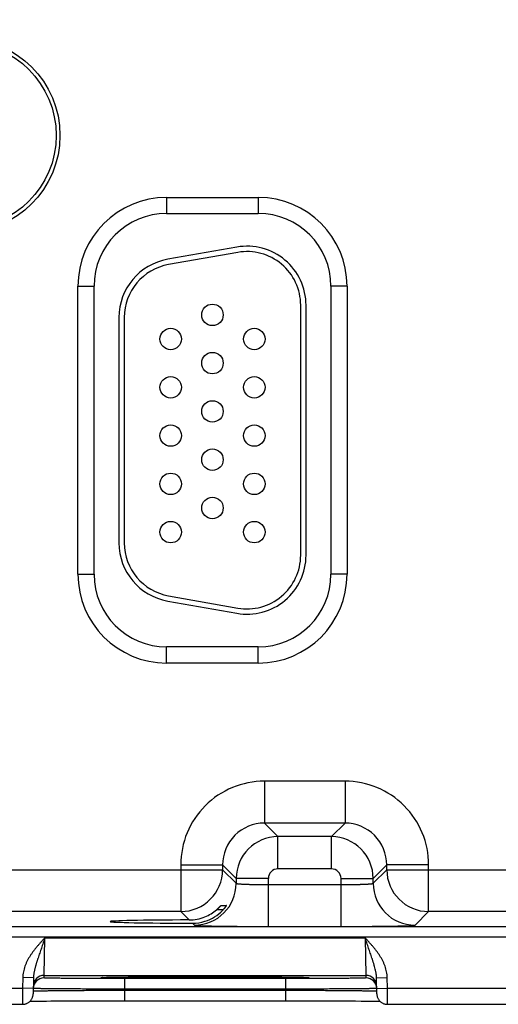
# Model space of a CAD drawing. Header units: inches. Extents: x 0 to 34, y 0 to 22.
# Tile 19 of 78: x 11.5 to 12.4, y 13.1 to 15. Entities that reach past the tile are written whole.
import ezdxf

# ---------------------------------------------------------------- set-up
doc = ezdxf.new("R2010")
doc.units = ezdxf.units.IN
doc.header["$LTSCALE"] = 1.87
doc.header["$MEASUREMENT"] = 0
doc.layers.get('0').update_dxf_attribs({"linetype": 'CONTINUOUS'})
doc.layers.add('DIMENSIONS', color=7, linetype='CONTINUOUS')
doc.styles.get("Standard").update_dxf_attribs({"font": 'txt', "width": 0.8})
doc.dimstyles.new('DIMSTYLE_1', dxfattribs={"dimtxt": 0.15625, "dimasz": 0.1875, "dimexe": 0.125, "dimexo": 0.0625, "dimgap": 0.09, "dimtad": 0, "dimtih": 1, "dimtoh": 1, "dimzin": 4, "dimdsep": 46, "dimtxsty": 'STANDARD', "dimblk": 'CLOSED', "dimblk1": 'CLOSED', "dimblk2": 'CLOSED', "dimcen": 0.09, "dimadec": 0, "dimazin": 0, "dimtfac": 1, "dimtofl": 0, "dimtmove": 0, "dimatfit": 3, "dimldrblk": 'CLOSED', "dimfxl": 1, "dimtolj": 1, "dimtzin": 4, "dimarcsym": 0})

# ---------------------------------------------------------------- blocks, each defined once
blk = doc.blocks.new('*D10')
at = {"layer": 'DIMENSIONS', "color": 2, "linetype": 'CONTINUOUS'}
blk.add_line((11.3775, 14.8143), (11.3775, 17.2724), dxfattribs=at)
at = {"layer": 'DIMENSIONS', "color": 2, "linetype": 'CONTINUOUS', "insert": (11.2994, 17.3506), "char_height": 0.15625, "width": 1.53125, "attachment_point": 1, "rotation": 90, "line_spacing_factor": 0.9}
blk.add_mtext('3.95{\\Ftxt.shx;\\W1.000000;\\H0.156250; }[100,3]', dxfattribs=at)
blk = doc.blocks.new('_CLOSED')
at = {"color": 0, "linetype": 'BYBLOCK'}
for p, q in [((0, 0), (-1, 0.1667)), ((-1, 0.1667), (-1, -0.1667)), ((-1, -0.1667), (0, 0)), ((-1, 0), (0, 0))]:
    blk.add_line(p, q, dxfattribs=at)
blk = doc.blocks.new('*D11')
at = {"layer": 'DIMENSIONS', "color": 2, "linetype": 'CONTINUOUS'}
blk.add_line((13.2375, 14.8143), (13.2375, 17.2724), dxfattribs=at)
at = {"layer": 'DIMENSIONS', "color": 2, "linetype": 'CONTINUOUS', "insert": (13.1594, 17.3506), "char_height": 0.15625, "width": 1.53125, "attachment_point": 1, "rotation": 90, "line_spacing_factor": 0.9}
blk.add_mtext('5.81{\\Ftxt.shx;\\W1.000000;\\H0.156250; }[147,6]', dxfattribs=at)

msp = doc.modelspace()

# ---------------------------------------------------------------- linework, layer by layer
at = {"color": 7, "linetype": 'CONTINUOUS'}
for p, q in [((11.757, 14.6363), (11.928, 14.6363)), ((11.757, 14.6363), (11.757, 14.6063)), ((11.928, 14.6363), (11.928, 14.6063)), ((11.757, 14.6063), (11.928, 14.6063)), ((11.8879, 14.5436), (11.7589, 14.5209)), ((11.8896, 14.5338), (11.7606, 14.5111)), ((11.5915, 14.4708), (11.6215, 14.4708)), ((11.5915, 13.9338), (11.5915, 14.4708)), ((11.6215, 13.9338), (11.6215, 14.4708)), ((12.0935, 14.4708), (12.0635, 14.4708)), ((12.0635, 14.4708), (12.0635, 13.9338)), ((12.0935, 14.4708), (12.0935, 13.9338)), ((12.007, 13.9693), (12.007, 14.4353)), ((12.017, 13.9693), (12.017, 14.4353)), ((11.668, 14.4126), (11.668, 13.9921)), ((11.678, 14.4126), (11.678, 13.9921)), ((11.5915, 13.9338), (11.6215, 13.9338)), ((12.0935, 13.9338), (12.0635, 13.9338)), ((11.7589, 13.8837), (11.8879, 13.861)), ((11.7606, 13.8936), (11.8896, 13.8708)), ((11.928, 13.7983), (11.757, 13.7983)), ((11.757, 13.7683), (11.757, 13.7983)), ((11.928, 13.7683), (11.928, 13.7983)), ((11.928, 13.7683), (11.757, 13.7683)), ((12.0897, 13.548), (11.9393, 13.548)), ((11.9393, 13.548), (11.9393, 13.47)), ((12.0897, 13.548), (12.0897, 13.47)), ((12.0897, 13.47), (11.9393, 13.47)), ((11.9393, 13.47), (11.9647, 13.4446)), ((12.0897, 13.47), (12.0643, 13.4446)), ((12.0643, 13.4446), (11.9647, 13.4446)), ((11.9647, 13.3846), (11.9647, 13.4446)), ((12.0643, 13.3846), (12.0643, 13.4446)), ((11.2376, 13.383), (11.8614, 13.383)), ((11.7834, 13.392), (11.8614, 13.392)), ((11.7834, 13.392), (11.7834, 13.305)), ((11.8614, 13.392), (11.8867, 13.3666)), ((11.8614, 13.392), (11.8614, 13.383)), ((11.8614, 13.383), (11.8867, 13.3576)), ((12.0643, 13.3846), (11.9647, 13.3846)), ((12.1676, 13.392), (12.1423, 13.3666)), ((12.1423, 13.3576), (12.1676, 13.383)), ((12.2456, 13.392), (12.1676, 13.392)), ((12.1676, 13.383), (12.1676, 13.392)), ((12.1676, 13.383), (12.7914, 13.383)), ((12.2456, 13.305), (12.2456, 13.392)), ((11.9467, 13.3666), (11.8867, 13.3666)), ((11.8867, 13.3666), (11.8867, 13.3576)), ((11.9467, 13.2772), (11.9467, 13.3666)), ((12.0823, 13.3666), (12.1423, 13.3666)), ((12.0823, 13.2772), (12.0823, 13.3666)), ((12.1423, 13.3576), (12.1423, 13.3666)), ((11.9467, 13.3552), (12.0823, 13.3552)), ((11.8624, 13.3085), (11.8501, 13.3085)), ((11.8581, 13.3162), (11.8684, 13.3162)), ((11.7834, 13.305), (11.3156, 13.305)), ((11.7834, 13.305), (11.799, 13.2894)), ((12.2203, 13.2796), (12.2456, 13.305)), ((12.7134, 13.305), (12.2456, 13.305)), ((10.467, 13.2771), (14.1372, 13.2771)), ((11.8051, 13.2832), (11.8087, 13.2796)), ((11.9467, 13.2772), (12.0823, 13.2772)), ((10.467, 13.2581), (14.1372, 13.2581)), ((11.5283, 13.186), (11.5298, 13.256)), ((11.5298, 13.256), (12.1272, 13.256)), ((12.1272, 13.256), (12.1287, 13.186)), ((11.4885, 13.1818), (11.4882, 13.1621)), ((11.5085, 13.1815), (11.4885, 13.1818)), ((11.5085, 13.1815), (11.508, 13.1517)), ((11.5282, 13.1813), (11.5283, 13.186)), ((11.5283, 13.186), (12.1287, 13.186)), ((11.6371, 13.1821), (11.6372, 13.1821)), ((11.6372, 13.1821), (11.6373, 13.1821)), ((11.6373, 13.1821), (11.6375, 13.1821)), ((11.6375, 13.1821), (11.6378, 13.1821)), ((11.6378, 13.1821), (11.6381, 13.1821)), ((11.6381, 13.1821), (11.6387, 13.1822)), ((11.6387, 13.1822), (11.6393, 13.1822)), ((11.6393, 13.1822), (11.6405, 13.1822)), ((11.6405, 13.1822), (11.6418, 13.1823)), ((11.6418, 13.1823), (11.644, 13.1823)), ((11.644, 13.1823), (11.6471, 13.1824)), ((11.6471, 13.1824), (11.6503, 13.1825)), ((11.6503, 13.1825), (11.6542, 13.1826)), ((11.6542, 13.1826), (11.6591, 13.1827)), ((11.6591, 13.1827), (11.665, 13.1827)), ((11.665, 13.1827), (11.6721, 13.1828)), ((11.6721, 13.1828), (11.6782, 13.1829)), ((11.9789, 13.18), (11.6781, 13.18)), ((11.6781, 13.18), (11.6781, 13.1603)), ((11.6782, 13.1829), (11.6853, 13.183)), ((11.6853, 13.183), (11.6934, 13.183)), ((11.6934, 13.183), (11.7032, 13.1831)), ((11.7032, 13.1831), (11.7155, 13.1832)), ((11.7155, 13.1832), (11.7255, 13.1833)), ((11.7255, 13.1833), (11.7368, 13.1833)), ((11.7368, 13.1833), (11.7491, 13.1834)), ((11.7491, 13.1834), (11.7618, 13.1834)), ((11.7618, 13.1834), (11.7748, 13.1835)), ((11.7748, 13.1835), (11.788, 13.1835)), ((11.788, 13.1835), (11.8015, 13.1835)), ((11.8015, 13.1835), (11.8151, 13.1835)), ((11.8151, 13.1835), (11.8285, 13.1835)), ((11.8285, 13.1835), (11.8419, 13.1835)), ((11.8419, 13.1835), (11.8555, 13.1835)), ((11.8555, 13.1835), (11.869, 13.1835)), ((11.869, 13.1835), (11.8822, 13.1835)), ((11.8822, 13.1835), (11.8952, 13.1834)), ((11.8952, 13.1834), (11.9079, 13.1834)), ((11.9079, 13.1834), (11.9201, 13.1833)), ((11.9201, 13.1833), (11.932, 13.1833)), ((11.932, 13.1833), (11.9432, 13.1832)), ((11.9432, 13.1832), (11.953, 13.1831)), ((11.953, 13.1831), (11.9614, 13.1831)), ((11.9614, 13.1831), (11.9719, 13.183)), ((11.9719, 13.183), (11.9802, 13.1829)), ((11.9789, 13.18), (11.9789, 13.1603)), ((11.9802, 13.1829), (11.9871, 13.1828)), ((11.9871, 13.1828), (11.9928, 13.1827)), ((11.9928, 13.1827), (11.9976, 13.1827)), ((11.9976, 13.1827), (12.0028, 13.1826)), ((12.0028, 13.1826), (12.0069, 13.1825)), ((12.0069, 13.1825), (12.0103, 13.1824)), ((12.0103, 13.1824), (12.013, 13.1823)), ((12.013, 13.1823), (12.0151, 13.1823)), ((12.0151, 13.1823), (12.0168, 13.1822)), ((12.0168, 13.1822), (12.0177, 13.1822)), ((12.0177, 13.1822), (12.0185, 13.1821)), ((12.0185, 13.1821), (12.0189, 13.1821)), ((12.0189, 13.1821), (12.0193, 13.1821)), ((12.0193, 13.1821), (12.0195, 13.1821)), ((12.0195, 13.1821), (12.0197, 13.1821)), ((12.1287, 13.186), (12.1288, 13.1813)), ((12.1485, 13.1815), (12.1685, 13.1818)), ((12.149, 13.1517), (12.1485, 13.1815)), ((12.1688, 13.1621), (12.1685, 13.1818)), ((11.2388, 13.1621), (11.4882, 13.1621)), ((11.4882, 13.1621), (11.488, 13.1321)), ((11.5082, 13.1617), (11.4882, 13.1621)), ((11.5083, 13.1616), (11.5082, 13.1616)), ((12.1488, 13.1616), (12.1487, 13.1616)), ((12.1488, 13.1617), (12.1688, 13.1621)), ((12.1688, 13.1621), (12.4182, 13.1621)), ((12.169, 13.1321), (12.1688, 13.1621)), ((11.5081, 13.1568), (11.5082, 13.1568)), ((11.9789, 13.1603), (11.6781, 13.1603)), ((11.6781, 13.1584), (11.6781, 13.1603)), ((11.6781, 13.1584), (11.9789, 13.1584)), ((11.6781, 13.1584), (11.6781, 13.1388)), ((11.9789, 13.1584), (11.9789, 13.1603)), ((11.9789, 13.1584), (11.9789, 13.1388)), ((12.1488, 13.1568), (12.1489, 13.1568)), ((11.239, 13.1321), (11.488, 13.1321)), ((11.5019, 13.1377), (11.5052, 13.1378)), ((11.5052, 13.1378), (11.5096, 13.1379)), ((11.5096, 13.1379), (11.514, 13.1379)), ((11.514, 13.1379), (11.5192, 13.138)), ((11.5192, 13.138), (11.5254, 13.1381)), ((11.5254, 13.1381), (11.5326, 13.1382)), ((11.5326, 13.1382), (11.541, 13.1383)), ((11.541, 13.1383), (11.5511, 13.1383)), ((11.5511, 13.1383), (11.5599, 13.1384)), ((11.5599, 13.1384), (11.5699, 13.1385)), ((11.5699, 13.1385), (11.5815, 13.1385)), ((11.5815, 13.1385), (11.5952, 13.1386)), ((11.5952, 13.1386), (11.606, 13.1386)), ((11.606, 13.1386), (11.6184, 13.1387)), ((11.6184, 13.1387), (11.6316, 13.1387)), ((11.6316, 13.1387), (11.6448, 13.1387)), ((11.6448, 13.1387), (11.6581, 13.1388)), ((11.6581, 13.1388), (11.6716, 13.1388)), ((11.6716, 13.1388), (11.9789, 13.1388)), ((11.9789, 13.1388), (11.9921, 13.1388)), ((11.9921, 13.1388), (12.0055, 13.1387)), ((12.0055, 13.1387), (12.0188, 13.1387)), ((12.0188, 13.1387), (12.0318, 13.1387)), ((12.0318, 13.1387), (12.0446, 13.1387)), ((12.0446, 13.1387), (12.0571, 13.1386)), ((12.0571, 13.1386), (12.0691, 13.1386)), ((12.0691, 13.1386), (12.0808, 13.1385)), ((12.0808, 13.1385), (12.0915, 13.1384)), ((12.0915, 13.1384), (12.101, 13.1384)), ((12.101, 13.1384), (12.1091, 13.1383)), ((12.1091, 13.1383), (12.1197, 13.1382)), ((12.1197, 13.1382), (12.1286, 13.1381)), ((12.1286, 13.1381), (12.1359, 13.138)), ((12.1359, 13.138), (12.1418, 13.138)), ((12.1418, 13.138), (12.1466, 13.1379)), ((12.1466, 13.1379), (12.1507, 13.1378)), ((12.1507, 13.1378), (12.154, 13.1377)), ((12.154, 13.1377), (12.1551, 13.1377)), ((12.169, 13.1321), (12.418, 13.1321))]:
    msp.add_line(p, q, dxfattribs=at)
for points in [[(11.637, 13.1821), (11.637, 13.1821), (11.6371, 13.1821)], [(12.0197, 13.1821), (12.0199, 13.1821), (12.0199, 13.1821), (12.02, 13.1821), (12.02, 13.1821)], [(11.488, 13.1321), (11.4887, 13.1321), (11.4899, 13.1322), (11.4911, 13.1323), (11.4923, 13.1325), (11.4935, 13.1328), (11.4946, 13.1332), (11.4958, 13.1336), (11.4969, 13.1341), (11.4979, 13.1347), (11.499, 13.1354), (11.5, 13.1361), (11.5009, 13.1368), (11.5018, 13.1376), (11.5027, 13.1385), (11.5035, 13.1394), (11.5042, 13.1404), (11.5049, 13.1414), (11.5055, 13.1424), (11.5061, 13.1435), (11.5066, 13.1446), (11.507, 13.1458), (11.5073, 13.1469), (11.5076, 13.1481), (11.5078, 13.1493), (11.508, 13.1505), (11.508, 13.1517)], [(12.149, 13.1517), (12.149, 13.1505), (12.1492, 13.1493), (12.1494, 13.1481), (12.1497, 13.1469), (12.15, 13.1458), (12.1504, 13.1446), (12.1509, 13.1435), (12.1515, 13.1424), (12.1521, 13.1414), (12.1528, 13.1404), (12.1535, 13.1394), (12.1543, 13.1385), (12.1552, 13.1376), (12.1561, 13.1368), (12.157, 13.1361), (12.158, 13.1354), (12.1591, 13.1347), (12.1601, 13.1341), (12.1612, 13.1336), (12.1624, 13.1332), (12.1635, 13.1328), (12.1647, 13.1325), (12.1659, 13.1323), (12.1671, 13.1322), (12.1683, 13.1321), (12.169, 13.1321)]]:
    msp.add_lwpolyline(points, dxfattribs=at)
for centre, radius in [((11.3775, 14.7518), 0.1805), ((11.3775, 14.7518), 0.1734), ((11.8425, 14.4173), 0.02), ((11.7645, 14.3723), 0.02), ((11.9205, 14.3723), 0.02), ((11.8425, 14.3273), 0.02), ((11.7645, 14.2823), 0.02), ((11.9205, 14.2823), 0.02), ((11.8425, 14.2373), 0.02), ((11.7645, 14.1923), 0.02), ((11.9205, 14.1923), 0.02), ((11.8425, 14.1473), 0.02), ((11.7645, 14.1023), 0.02), ((11.9205, 14.1023), 0.02), ((11.8425, 14.0573), 0.02), ((11.7645, 14.0123), 0.02), ((11.9205, 14.0123), 0.02)]:
    msp.add_circle(centre, radius, dxfattribs=at)
for centre, radius, start, end in [((11.757, 14.4708), 0.1655, 90, 180), ((11.928, 14.4708), 0.1655, 0, 90), ((11.757, 14.4708), 0.1355, 90, 180), ((11.928, 14.4708), 0.1355, 0, 90), ((11.907, 14.4353), 0.11, 0, 100), ((11.778, 14.4126), 0.11, 100, 180), ((11.907, 14.4353), 0.1, 0, 100), ((11.778, 14.4126), 0.1, 100, 180), ((11.778, 13.9921), 0.11, 180, 260), ((11.778, 13.9921), 0.1, 180, 260), ((11.907, 13.9693), 0.11, 260, 360), ((11.907, 13.9693), 0.1, 260, 360), ((11.757, 13.9338), 0.1655, 180, 270), ((11.757, 13.9338), 0.1355, 180, 270), ((11.928, 13.9338), 0.1655, 270, 360), ((11.928, 13.9338), 0.1355, 270, 360), ((11.9393, 13.392), 0.156, 89.9963, 180.0037), ((12.0897, 13.392), 0.156, 359.9963, 90.0037), ((11.9393, 13.392), 0.0779, 89.9712, 180.0288), ((12.0897, 13.392), 0.0779, 359.9712, 90.0288), ((11.9647, 13.3666), 0.078, 90.0153, 179.9847), ((12.0643, 13.3666), 0.078, 0.0153, 89.9847), ((11.7833, 13.383), 0.078, 270.0209, 359.9791), ((11.9647, 13.3666), 0.018, 89.9962, 180.0037), ((12.0643, 13.3666), 0.018, 359.9962, 90.0037), ((12.2457, 13.383), 0.078, 180.0209, 269.9791), ((11.8087, 13.3576), 0.078, 270.0209, 359.9791), ((12.2203, 13.3576), 0.078, 180.0209, 269.9791), ((11.7987, 13.368), 0.0786, 292.2666, 310.7845), ((11.8053, 13.3606), 0.0774, 287.4724, 316.8221), ((11.7987, 13.3679), 0.0786, 270.1847, 292.2821), ((11.8053, 13.3607), 0.0774, 269.8558, 287.4495), ((11.5282, 13.1613), 0.02, 89.9987, 178.7553), ((11.5283, 13.166), 0.02, 89.9987, 178.9988), ((11.6416, 13.1014), 0.0808, 93.1152, 93.2829), ((12.0153, 13.0995), 0.0828, 86.7202, 86.8828), ((12.1287, 13.166), 0.02, 1.0012, 90.0013), ((12.1288, 13.1613), 0.02, 1.2447, 90.0013), ((11.5282, 13.1613), 0.02, 178.7564, 179), ((12.1288, 13.1613), 0.02, 1, 1.2436)]:
    msp.add_arc(centre, radius, start, end, dxfattribs=at)
msp.add_ellipse((11.8285, 13.2863), major_axis=(0.1771, 0), ratio=0.017455, start_param=1.73829, end_param=4.579802, dxfattribs=at)
for points, knots in [([(11.8867, 13.3576), (11.8867, 13.3576), (11.8868, 13.3575), (11.8868, 13.3575), (11.8868, 13.3575), (11.8869, 13.3574), (11.887, 13.3574), (11.8871, 13.3573), (11.8873, 13.3573), (11.8875, 13.3572), (11.8878, 13.3572), (11.8881, 13.3571), (11.8884, 13.3571), (11.8889, 13.357), (11.8896, 13.3569), (11.8905, 13.3568), (11.8916, 13.3567), (11.8928, 13.3566), (11.8942, 13.3565), (11.8956, 13.3564), (11.8978, 13.3562), (11.9008, 13.3561), (11.9048, 13.3559), (11.9083, 13.3558), (11.9113, 13.3557), (11.9146, 13.3556), (11.9188, 13.3555), (11.9241, 13.3554), (11.9295, 13.3553), (11.9352, 13.3553), (11.9409, 13.3552), (11.9448, 13.3552), (11.9467, 13.3552)], [0, 0, 0, 0, 0.001207, 0.001962, 0.002834, 0.003831, 0.004957, 0.007611, 0.010816, 0.014578, 0.018902, 0.023789, 0.02924, 0.035253, 0.048956, 0.064876, 0.08298, 0.10323, 0.12558, 0.149981, 0.176376, 0.234901, 0.300614, 0.372902, 0.411302, 0.451089, 0.534442, 0.622179, 0.713474, 0.807469, 0.903279, 1, 1, 1, 1]), ([(12.0823, 13.3552), (12.0842, 13.3552), (12.0881, 13.3552), (12.0938, 13.3553), (12.0995, 13.3553), (12.1049, 13.3554), (12.1102, 13.3555), (12.1144, 13.3556), (12.1177, 13.3557), (12.1207, 13.3558), (12.1242, 13.3559), (12.1282, 13.3561), (12.1312, 13.3562), (12.1334, 13.3564), (12.1348, 13.3565), (12.1362, 13.3566), (12.1374, 13.3567), (12.1385, 13.3568), (12.1394, 13.3569), (12.1401, 13.357), (12.1406, 13.3571), (12.1409, 13.3571), (12.1412, 13.3572), (12.1415, 13.3572), (12.1417, 13.3573), (12.1419, 13.3573), (12.142, 13.3574), (12.1421, 13.3574), (12.1422, 13.3575), (12.1422, 13.3575), (12.1422, 13.3575), (12.1423, 13.3576), (12.1423, 13.3576)], [0, 0, 0, 0, 0.096721, 0.192531, 0.286526, 0.377821, 0.465558, 0.548911, 0.588698, 0.627098, 0.699386, 0.765099, 0.823624, 0.850019, 0.87442, 0.89677, 0.91702, 0.935124, 0.951044, 0.964747, 0.97076, 0.976211, 0.981098, 0.985422, 0.989184, 0.992389, 0.995043, 0.996169, 0.997166, 0.998038, 0.998793, 1, 1, 1, 1]), ([(11.8501, 13.3085), (11.8505, 13.3089), (11.8513, 13.3095), (11.8522, 13.3104), (11.8529, 13.311), (11.8536, 13.3116), (11.8542, 13.3122), (11.8548, 13.3128), (11.8554, 13.3134), (11.8559, 13.314), (11.8563, 13.3144), (11.8566, 13.3147), (11.8569, 13.315), (11.8571, 13.3152), (11.8573, 13.3154), (11.8574, 13.3155), (11.8576, 13.3157), (11.8577, 13.3158), (11.8578, 13.3159), (11.8579, 13.316), (11.8579, 13.3161), (11.858, 13.3161), (11.858, 13.3161), (11.858, 13.3162), (11.8581, 13.3162), (11.8581, 13.3162), (11.8581, 13.3162), (11.8581, 13.3162), (11.8581, 13.3162)], [0, 0, 0, 0, 0.173386, 0.258564, 0.342266, 0.424088, 0.503565, 0.580166, 0.653275, 0.722177, 0.786042, 0.81579, 0.843905, 0.870245, 0.894656, 0.916976, 0.937034, 0.954652, 0.969646, 0.976103, 0.981836, 0.986824, 0.991045, 0.994481, 0.997117, 0.998946, 0.999564, 1, 1, 1, 1]), ([(11.8684, 13.3162), (11.8684, 13.3162), (11.8684, 13.3162), (11.8684, 13.3162), (11.8684, 13.3162), (11.8684, 13.3162), (11.8684, 13.3162), (11.8684, 13.3162), (11.8684, 13.3161), (11.8684, 13.3161), (11.8684, 13.3161), (11.8683, 13.3161), (11.8683, 13.316), (11.8683, 13.316), (11.8682, 13.3159), (11.8682, 13.3158), (11.8682, 13.3158), (11.8681, 13.3157), (11.868, 13.3155), (11.8678, 13.3153), (11.8676, 13.3149), (11.8673, 13.3144), (11.8669, 13.3139), (11.8664, 13.3133), (11.866, 13.3127), (11.8654, 13.312), (11.8649, 13.3113), (11.8643, 13.3106), (11.8637, 13.3099), (11.8628, 13.3089), (11.8622, 13.3082), (11.8617, 13.3077)], [0, 0, 0, 0, 0.000303, 0.000605, 0.001019, 0.001592, 0.002342, 0.003275, 0.004395, 0.005701, 0.00887, 0.012775, 0.017404, 0.022743, 0.028778, 0.035491, 0.042867, 0.050889, 0.068805, 0.089102, 0.136306, 0.191455, 0.253565, 0.321727, 0.395112, 0.472966, 0.554606, 0.639419, 0.726847, 0.816388, 1, 1, 1, 1]), ([(11.8087, 13.2796), (11.8087, 13.2796), (11.8088, 13.2796), (11.8088, 13.2796), (11.8088, 13.2795), (11.8089, 13.2795), (11.809, 13.2795), (11.8091, 13.2794), (11.8093, 13.2794), (11.8096, 13.2794), (11.8101, 13.2793), (11.8106, 13.2792), (11.8112, 13.2792), (11.8118, 13.2791), (11.8126, 13.2791), (11.8134, 13.279), (11.8143, 13.279), (11.8156, 13.2789), (11.8175, 13.2788), (11.82, 13.2787), (11.8228, 13.2786), (11.8259, 13.2785), (11.8293, 13.2784), (11.8329, 13.2783), (11.8368, 13.2782), (11.841, 13.2781), (11.8454, 13.278), (11.8518, 13.2779), (11.8603, 13.2778), (11.871, 13.2776), (11.8825, 13.2775), (11.8946, 13.2774), (11.9072, 13.2773), (11.9202, 13.2773), (11.9334, 13.2772), (11.9423, 13.2772), (11.9467, 13.2772)], [0, 0, 0, 0, 0.000163, 0.000356, 0.000838, 0.001455, 0.002212, 0.003109, 0.00415, 0.006665, 0.00976, 0.013432, 0.017681, 0.022505, 0.027903, 0.033872, 0.04041, 0.047512, 0.063391, 0.081469, 0.101707, 0.124062, 0.14848, 0.174901, 0.203262, 0.233502, 0.265548, 0.299322, 0.371734, 0.450067, 0.533574, 0.621478, 0.712943, 0.807113, 0.9031, 1, 1, 1, 1]), ([(12.0823, 13.2772), (12.0867, 13.2772), (12.0956, 13.2772), (12.1088, 13.2773), (12.1218, 13.2773), (12.1344, 13.2774), (12.1465, 13.2775), (12.158, 13.2776), (12.1687, 13.2778), (12.1772, 13.2779), (12.1836, 13.278), (12.188, 13.2781), (12.1922, 13.2782), (12.1961, 13.2783), (12.1997, 13.2784), (12.2031, 13.2785), (12.2062, 13.2786), (12.209, 13.2787), (12.2115, 13.2788), (12.2134, 13.2789), (12.2147, 13.279), (12.2156, 13.279), (12.2164, 13.2791), (12.2172, 13.2791), (12.2178, 13.2792), (12.2184, 13.2792), (12.2189, 13.2793), (12.2194, 13.2794), (12.2197, 13.2794), (12.2199, 13.2794), (12.22, 13.2795), (12.2201, 13.2795), (12.2202, 13.2795), (12.2202, 13.2796), (12.2202, 13.2796), (12.2203, 13.2796), (12.2203, 13.2796)], [0, 0, 0, 0, 0.0969, 0.192887, 0.287057, 0.378522, 0.466426, 0.549933, 0.628266, 0.700678, 0.734452, 0.766498, 0.796738, 0.825099, 0.85152, 0.875938, 0.898293, 0.918531, 0.936609, 0.952488, 0.95959, 0.966128, 0.972097, 0.977495, 0.982319, 0.986568, 0.99024, 0.993335, 0.99585, 0.996891, 0.997788, 0.998545, 0.999162, 0.999644, 0.999837, 1, 1, 1, 1]), ([(11.5298, 13.256), (11.5286, 13.2546), (11.5268, 13.2527), (11.5243, 13.25), (11.5219, 13.2473), (11.5189, 13.2439), (11.5153, 13.2398), (11.5118, 13.2357), (11.5085, 13.2314), (11.5058, 13.2277), (11.5038, 13.2247), (11.5023, 13.2225), (11.5008, 13.2202), (11.4995, 13.2178), (11.4981, 13.2155), (11.4969, 13.2131), (11.4957, 13.2106), (11.4946, 13.2081), (11.4935, 13.2056), (11.4922, 13.2022), (11.4909, 13.1979), (11.4896, 13.1926), (11.4888, 13.1873), (11.4886, 13.1836), (11.4885, 13.1818)], [0, 0, 0, 0, 0.062502, 0.093753, 0.125005, 0.187507, 0.25001, 0.312513, 0.375016, 0.437518, 0.46877, 0.500023, 0.531275, 0.562527, 0.59378, 0.625032, 0.656284, 0.687536, 0.718788, 0.75004, 0.812534, 0.875025, 0.937514, 1, 1, 1, 1]), ([(11.5298, 13.256), (11.5293, 13.2544), (11.5282, 13.2512), (11.5266, 13.2464), (11.525, 13.2417), (11.5234, 13.237), (11.5218, 13.2323), (11.5202, 13.2276), (11.5186, 13.223), (11.5173, 13.2191), (11.5163, 13.2161), (11.5156, 13.2138), (11.5148, 13.2115), (11.5141, 13.2092), (11.5134, 13.207), (11.5127, 13.2047), (11.5121, 13.2024), (11.5115, 13.2001), (11.5109, 13.1978), (11.5104, 13.1955), (11.5099, 13.1932), (11.5095, 13.1909), (11.5091, 13.1886), (11.5087, 13.1854), (11.5086, 13.1831), (11.5085, 13.1815)], [0, 0, 0, 0, 0.064934, 0.129755, 0.194354, 0.258635, 0.322517, 0.385939, 0.448866, 0.511285, 0.54231, 0.573219, 0.604018, 0.634715, 0.665319, 0.695844, 0.726302, 0.756707, 0.787075, 0.817423, 0.847767, 0.878122, 0.908508, 0.93894, 1, 1, 1, 1]), ([(12.1685, 13.1818), (12.1685, 13.1827), (12.1684, 13.1846), (12.1681, 13.1882), (12.1674, 13.1926), (12.1661, 13.1979), (12.1645, 13.2031), (12.1625, 13.2082), (12.1602, 13.2131), (12.1576, 13.2178), (12.1548, 13.2225), (12.1517, 13.227), (12.1485, 13.2314), (12.1452, 13.2357), (12.1417, 13.2398), (12.1381, 13.2439), (12.1351, 13.2473), (12.1327, 13.25), (12.1302, 13.2527), (12.1284, 13.2546), (12.1272, 13.256)], [0, 0, 0, 0, 0.031251, 0.062503, 0.124993, 0.187485, 0.249979, 0.312476, 0.374974, 0.437473, 0.499974, 0.562476, 0.624979, 0.687483, 0.749987, 0.81249, 0.874994, 0.906246, 0.937497, 1, 1, 1, 1]), ([(12.1485, 13.1815), (12.1485, 13.1823), (12.1484, 13.1839), (12.1481, 13.187), (12.1477, 13.1901), (12.1471, 13.1932), (12.1465, 13.1963), (12.1455, 13.2001), (12.1445, 13.2039), (12.1436, 13.207), (12.1429, 13.2092), (12.1422, 13.2115), (12.1414, 13.2138), (12.1407, 13.2161), (12.1397, 13.2191), (12.1384, 13.223), (12.1368, 13.2276), (12.1352, 13.2323), (12.1336, 13.237), (12.132, 13.2417), (12.1304, 13.2464), (12.1288, 13.2512), (12.1277, 13.2544), (12.1272, 13.256)], [0, 0, 0, 0, 0.030581, 0.061074, 0.121881, 0.152241, 0.182584, 0.243295, 0.304158, 0.334683, 0.365287, 0.395983, 0.426782, 0.45769, 0.488715, 0.551135, 0.614062, 0.677484, 0.741365, 0.805647, 0.870246, 0.935066, 1, 1, 1, 1]), ([(11.6781, 13.18), (11.6732, 13.18), (11.6635, 13.18), (11.649, 13.18), (11.6347, 13.18), (11.6209, 13.1801), (11.6077, 13.1801), (11.5951, 13.1802), (11.5851, 13.1803), (11.5775, 13.1803), (11.5722, 13.1804), (11.5671, 13.1804), (11.5623, 13.1805), (11.5578, 13.1805), (11.5535, 13.1806), (11.5496, 13.1806), (11.546, 13.1807), (11.5427, 13.1807), (11.5397, 13.1808), (11.5374, 13.1808), (11.5358, 13.1809), (11.5347, 13.1809), (11.5336, 13.1809), (11.5327, 13.181), (11.5318, 13.181), (11.5311, 13.181), (11.5304, 13.1811), (11.5298, 13.1811), (11.5293, 13.1811), (11.529, 13.1812), (11.5287, 13.1812), (11.5286, 13.1812), (11.5285, 13.1812), (11.5284, 13.1812), (11.5283, 13.1812), (11.5283, 13.1812), (11.5283, 13.1813), (11.5282, 13.1813), (11.5282, 13.1813), (11.5282, 13.1813), (11.5282, 13.1813), (11.5282, 13.1813), (11.5282, 13.1813)], [0, 0, 0, 0, 0.098017, 0.195091, 0.290285, 0.382681, 0.471394, 0.555561, 0.634378, 0.671538, 0.707078, 0.740917, 0.77297, 0.803158, 0.831411, 0.857662, 0.881847, 0.903903, 0.923783, 0.941441, 0.949423, 0.956832, 0.963664, 0.969916, 0.975584, 0.980666, 0.985158, 0.989057, 0.992361, 0.995068, 0.996198, 0.997178, 0.998009, 0.998692, 0.998978, 0.999228, 0.999441, 0.999619, 0.999761, 0.999819, 0.999869, 1, 1, 1, 1]), ([(11.8285, 13.1801), (11.8216, 13.1801), (11.8078, 13.1802), (11.7873, 13.1802), (11.7673, 13.1802), (11.748, 13.1803), (11.7324, 13.1804), (11.7205, 13.1804), (11.7121, 13.1805), (11.7039, 13.1805), (11.6961, 13.1806), (11.6887, 13.1807), (11.6817, 13.1807), (11.6752, 13.1808), (11.669, 13.1809), (11.6634, 13.181), (11.6582, 13.181), (11.6535, 13.1811), (11.6493, 13.1812), (11.6461, 13.1813), (11.6439, 13.1813), (11.6424, 13.1814), (11.641, 13.1814), (11.6398, 13.1815), (11.6388, 13.1815), (11.6381, 13.1815), (11.6377, 13.1815), (11.6372, 13.1816), (11.6368, 13.1816), (11.6365, 13.1816), (11.6362, 13.1816), (11.6359, 13.1817), (11.6356, 13.1817), (11.6354, 13.1817), (11.6353, 13.1817), (11.6352, 13.1817), (11.6351, 13.1817), (11.635, 13.1817), (11.635, 13.1818), (11.6349, 13.1818), (11.6349, 13.1818), (11.6349, 13.1818), (11.6348, 13.1818), (11.6348, 13.1818), (11.6348, 13.1818), (11.6348, 13.1818), (11.6348, 13.1818), (11.6348, 13.1818), (11.6348, 13.1818), (11.6348, 13.1819), (11.6348, 13.1819), (11.6348, 13.1819), (11.6349, 13.1819), (11.6349, 13.1819), (11.635, 13.1819), (11.635, 13.1819), (11.6351, 13.1819), (11.6353, 13.182), (11.6355, 13.182), (11.6357, 13.182), (11.636, 13.182), (11.6363, 13.182), (11.6366, 13.1821), (11.6369, 13.1821), (11.637, 13.1821)], [0, 0, 0, 0, 0.106159, 0.21109, 0.313579, 0.412439, 0.506529, 0.551441, 0.594758, 0.636354, 0.676106, 0.713903, 0.749635, 0.783195, 0.814489, 0.843429, 0.869925, 0.893904, 0.915298, 0.934044, 0.942405, 0.950084, 0.957078, 0.96338, 0.968985, 0.971526, 0.97389, 0.976078, 0.97809, 0.979925, 0.981583, 0.983064, 0.984367, 0.985494, 0.985991, 0.986444, 0.986853, 0.987218, 0.987538, 0.987815, 0.988049, 0.988239, 0.988387, 0.988496, 0.988537, 0.988571, 0.988601, 0.988631, 0.988664, 0.988703, 0.988808, 0.988952, 0.989138, 0.989367, 0.989639, 0.989956, 0.990316, 0.991168, 0.992198, 0.993404, 0.994788, 0.996349, 0.998086, 1, 1, 1, 1]), ([(11.6372, 13.1821), (11.6375, 13.1821), (11.638, 13.1821), (11.6391, 13.1822), (11.6408, 13.1823), (11.6431, 13.1823), (11.6457, 13.1824), (11.6487, 13.1825), (11.652, 13.1825), (11.6557, 13.1826), (11.6613, 13.1827), (11.6691, 13.1828), (11.6793, 13.1829), (11.6907, 13.183), (11.7032, 13.1831), (11.7166, 13.1832), (11.7362, 13.1833), (11.7622, 13.1834), (11.7948, 13.1835), (11.8172, 13.1835), (11.8285, 13.1835)], [0, 0, 0, 0, 0.003782, 0.008049, 0.018029, 0.029917, 0.04369, 0.059325, 0.076792, 0.096055, 0.117075, 0.164229, 0.217884, 0.277627, 0.342989, 0.413465, 0.488504, 0.64991, 0.822193, 1, 1, 1, 1]), ([(11.8285, 13.1835), (11.8398, 13.1835), (11.8622, 13.1835), (11.8948, 13.1834), (11.9208, 13.1833), (11.9404, 13.1832), (11.9538, 13.1831), (11.9663, 13.183), (11.9777, 13.1829), (11.9879, 13.1828), (11.9957, 13.1827), (12.0013, 13.1826), (12.005, 13.1825), (12.0083, 13.1825), (12.0113, 13.1824), (12.0139, 13.1823), (12.0162, 13.1823), (12.0179, 13.1822), (12.019, 13.1821), (12.0195, 13.1821), (12.0198, 13.1821)], [0, 0, 0, 0, 0.177808, 0.350092, 0.511499, 0.586539, 0.657015, 0.722377, 0.78212, 0.835774, 0.882928, 0.903948, 0.923209, 0.940677, 0.956312, 0.970085, 0.981972, 0.991951, 0.996218, 1, 1, 1, 1]), ([(12.02, 13.1821), (12.0201, 13.1821), (12.0204, 13.1821), (12.0207, 13.182), (12.021, 13.182), (12.0213, 13.182), (12.0215, 13.182), (12.0217, 13.182), (12.0219, 13.1819), (12.022, 13.1819), (12.022, 13.1819), (12.0221, 13.1819), (12.0221, 13.1819), (12.0221, 13.1819), (12.0222, 13.1819), (12.0222, 13.1819), (12.0222, 13.1818), (12.0222, 13.1818), (12.0222, 13.1818), (12.0222, 13.1818), (12.0222, 13.1818), (12.0222, 13.1818), (12.0222, 13.1818), (12.0221, 13.1818), (12.0221, 13.1818), (12.0221, 13.1818), (12.022, 13.1818), (12.022, 13.1817), (12.0219, 13.1817), (12.0218, 13.1817), (12.0217, 13.1817), (12.0216, 13.1817), (12.0214, 13.1817), (12.0211, 13.1817), (12.0208, 13.1816), (12.0205, 13.1816), (12.0202, 13.1816), (12.0198, 13.1816), (12.0193, 13.1815), (12.0189, 13.1815), (12.0182, 13.1815), (12.0172, 13.1815), (12.016, 13.1814), (12.0146, 13.1814), (12.0131, 13.1813), (12.0109, 13.1813), (12.0077, 13.1812), (12.0035, 13.1811), (11.9988, 13.181), (11.9936, 13.181), (11.988, 13.1809), (11.9818, 13.1808), (11.9753, 13.1807), (11.9683, 13.1807), (11.9609, 13.1806), (11.9531, 13.1805), (11.9449, 13.1805), (11.9365, 13.1804), (11.9246, 13.1804), (11.909, 13.1803), (11.8897, 13.1802), (11.8697, 13.1802), (11.8492, 13.1802), (11.8354, 13.1801), (11.8285, 13.1801)], [0, 0, 0, 0, 0.001915, 0.003652, 0.005213, 0.006597, 0.007804, 0.008834, 0.009687, 0.010047, 0.010363, 0.010636, 0.010865, 0.011052, 0.011196, 0.011301, 0.011341, 0.011374, 0.011403, 0.011433, 0.011467, 0.011508, 0.011616, 0.011764, 0.011955, 0.012188, 0.012465, 0.012785, 0.01315, 0.013558, 0.014011, 0.014508, 0.015635, 0.016938, 0.018419, 0.020077, 0.021911, 0.023922, 0.02611, 0.028473, 0.031013, 0.036618, 0.04292, 0.049913, 0.057592, 0.065953, 0.084696, 0.10609, 0.130069, 0.156564, 0.185502, 0.216797, 0.250357, 0.286088, 0.323885, 0.363638, 0.405234, 0.448551, 0.493464, 0.587554, 0.686416, 0.788907, 0.893839, 1, 1, 1, 1]), ([(12.1288, 13.1813), (12.1288, 13.1813), (12.1288, 13.1813), (12.1288, 13.1813), (12.1288, 13.1813), (12.1288, 13.1813), (12.1287, 13.1813), (12.1287, 13.1812), (12.1287, 13.1812), (12.1286, 13.1812), (12.1285, 13.1812), (12.1284, 13.1812), (12.1283, 13.1812), (12.128, 13.1812), (12.1277, 13.1811), (12.1272, 13.1811), (12.1266, 13.1811), (12.1259, 13.181), (12.1252, 13.181), (12.1243, 13.181), (12.1234, 13.1809), (12.1223, 13.1809), (12.1212, 13.1809), (12.1196, 13.1808), (12.1173, 13.1808), (12.1143, 13.1807), (12.111, 13.1807), (12.1074, 13.1806), (12.1035, 13.1806), (12.0992, 13.1805), (12.0947, 13.1805), (12.0899, 13.1804), (12.0848, 13.1804), (12.0795, 13.1803), (12.0719, 13.1803), (12.0619, 13.1802), (12.0493, 13.1801), (12.0361, 13.1801), (12.0223, 13.18), (12.008, 13.18), (11.9935, 13.18), (11.9838, 13.18), (11.9789, 13.18)], [0, 0, 0, 0, 0.000131, 0.000181, 0.000239, 0.000381, 0.000559, 0.000772, 0.001022, 0.001308, 0.001992, 0.002823, 0.003804, 0.004933, 0.00764, 0.010943, 0.014842, 0.019334, 0.024416, 0.030084, 0.036336, 0.043168, 0.050577, 0.058558, 0.076217, 0.096098, 0.118154, 0.142337, 0.168589, 0.196842, 0.22703, 0.259083, 0.292922, 0.328463, 0.365622, 0.444439, 0.528606, 0.617319, 0.709715, 0.804909, 0.901983, 1, 1, 1, 1]), ([(11.6781, 13.1603), (11.6727, 13.1604), (11.6619, 13.1604), (11.6458, 13.1604), (11.6301, 13.1605), (11.6147, 13.1605), (11.6, 13.1606), (11.5859, 13.1607), (11.5727, 13.1608), (11.5605, 13.1608), (11.551, 13.1609), (11.5439, 13.161), (11.5391, 13.161), (11.5346, 13.1611), (11.5304, 13.1611), (11.5266, 13.1612), (11.5231, 13.1612), (11.5199, 13.1613), (11.5172, 13.1613), (11.5151, 13.1614), (11.5136, 13.1614), (11.5126, 13.1614), (11.5117, 13.1614), (11.511, 13.1615), (11.5103, 13.1615), (11.5097, 13.1615), (11.5092, 13.1615), (11.5089, 13.1616), (11.5086, 13.1616), (11.5085, 13.1616), (11.5084, 13.1616), (11.5083, 13.1616), (11.5083, 13.1616)], [0, 0, 0, 0, 0.095817, 0.190753, 0.283937, 0.374511, 0.461642, 0.54453, 0.622413, 0.694576, 0.760353, 0.790657, 0.819143, 0.845746, 0.870404, 0.893062, 0.913668, 0.932173, 0.948536, 0.96272, 0.968984, 0.974691, 0.979839, 0.984424, 0.988443, 0.991895, 0.994778, 0.99709, 0.998032, 0.998831, 0.999487, 1, 1, 1, 1]), ([(12.1487, 13.1616), (12.1487, 13.1616), (12.1486, 13.1616), (12.1485, 13.1616), (12.1484, 13.1616), (12.1481, 13.1616), (12.1478, 13.1615), (12.1473, 13.1615), (12.1467, 13.1615), (12.146, 13.1615), (12.1453, 13.1614), (12.1444, 13.1614), (12.1434, 13.1614), (12.1419, 13.1614), (12.1398, 13.1613), (12.1371, 13.1613), (12.1339, 13.1612), (12.1304, 13.1612), (12.1266, 13.1611), (12.1224, 13.1611), (12.1179, 13.161), (12.1131, 13.161), (12.106, 13.1609), (12.0965, 13.1608), (12.0843, 13.1608), (12.0711, 13.1607), (12.057, 13.1606), (12.0423, 13.1605), (12.0269, 13.1605), (12.0112, 13.1604), (11.9951, 13.1604), (11.9843, 13.1604), (11.9789, 13.1603)], [0, 0, 0, 0, 0.000513, 0.001169, 0.001968, 0.00291, 0.005222, 0.008105, 0.011557, 0.015576, 0.020161, 0.025309, 0.031016, 0.03728, 0.051464, 0.067827, 0.086332, 0.106938, 0.129596, 0.154254, 0.180857, 0.209343, 0.239647, 0.305425, 0.377587, 0.45547, 0.538358, 0.625489, 0.716063, 0.809247, 0.904183, 1, 1, 1, 1]), ([(11.5082, 13.1568), (11.5082, 13.1568), (11.5083, 13.1568), (11.5084, 13.1568), (11.5086, 13.1569), (11.5088, 13.1569), (11.5091, 13.1569), (11.5096, 13.1569), (11.5102, 13.157), (11.5109, 13.157), (11.5117, 13.157), (11.5125, 13.1571), (11.5135, 13.1571), (11.515, 13.1571), (11.5171, 13.1572), (11.5199, 13.1573), (11.523, 13.1573), (11.5265, 13.1574), (11.5304, 13.1574), (11.5345, 13.1575), (11.5391, 13.1576), (11.5439, 13.1576), (11.5509, 13.1577), (11.5605, 13.1578), (11.5727, 13.1579), (11.5859, 13.158), (11.5999, 13.1581), (11.6147, 13.1582), (11.63, 13.1583), (11.6458, 13.1583), (11.6619, 13.1584), (11.6727, 13.1584), (11.6781, 13.1584)], [0, 0, 0, 0, 0.00052, 0.001181, 0.001985, 0.002931, 0.005252, 0.008142, 0.011602, 0.015629, 0.02022, 0.025375, 0.031089, 0.037359, 0.051555, 0.067929, 0.086445, 0.10706, 0.129727, 0.154393, 0.181003, 0.209494, 0.239802, 0.305584, 0.377744, 0.455618, 0.538493, 0.625605, 0.716155, 0.80931, 0.904216, 1, 1, 1, 1]), ([(11.9789, 13.1584), (11.9843, 13.1584), (11.9951, 13.1584), (12.0112, 13.1583), (12.027, 13.1583), (12.0423, 13.1582), (12.0571, 13.1581), (12.0711, 13.158), (12.0843, 13.1579), (12.0965, 13.1578), (12.106, 13.1577), (12.1131, 13.1576), (12.1179, 13.1576), (12.1225, 13.1575), (12.1266, 13.1574), (12.1305, 13.1574), (12.134, 13.1573), (12.1371, 13.1573), (12.1399, 13.1572), (12.142, 13.1571), (12.1435, 13.1571), (12.1445, 13.1571), (12.1453, 13.157), (12.1461, 13.157), (12.1468, 13.157), (12.1474, 13.1569), (12.1479, 13.1569), (12.1482, 13.1569), (12.1484, 13.1569), (12.1486, 13.1568), (12.1487, 13.1568), (12.1488, 13.1568), (12.1488, 13.1568)], [0, 0, 0, 0, 0.095784, 0.19069, 0.283845, 0.374395, 0.461507, 0.544381, 0.622256, 0.694416, 0.760198, 0.790505, 0.818997, 0.845606, 0.870273, 0.892939, 0.913555, 0.932071, 0.948445, 0.962641, 0.968911, 0.974625, 0.97978, 0.984371, 0.988398, 0.991857, 0.994748, 0.997069, 0.998015, 0.998819, 0.99948, 1, 1, 1, 1])]:
    msp.add_open_spline(points, degree=3, knots=knots, dxfattribs=at)

# ---------------------------------------------------------------- dimensions: what is measured, and where the dimension line sits
at = {"layer": 'DIMENSIONS', "color": 2, "linetype": 'CONTINUOUS'}
for feature_location, picture, middle in [((11.3775, 14.8143), '*D10', (11.3775, 18.1162)), ((13.2375, 14.8143), '*D11', (13.2375, 18.1162))]:
    dim = msp.add_ordinate_dim(feature_location=feature_location, offset=(0, 2.4581), dtype=1, origin=(7.4279, 14.7518), dimstyle='DIMSTYLE_1', override={"dimtad": 1, "dimtih": 0, "dimtoh": 0}, dxfattribs=at)
    dim.commit()
    dim.dimension.update_dxf_attribs({"geometry": picture, "text_midpoint": middle})

doc.saveas('drawing.dxf')
